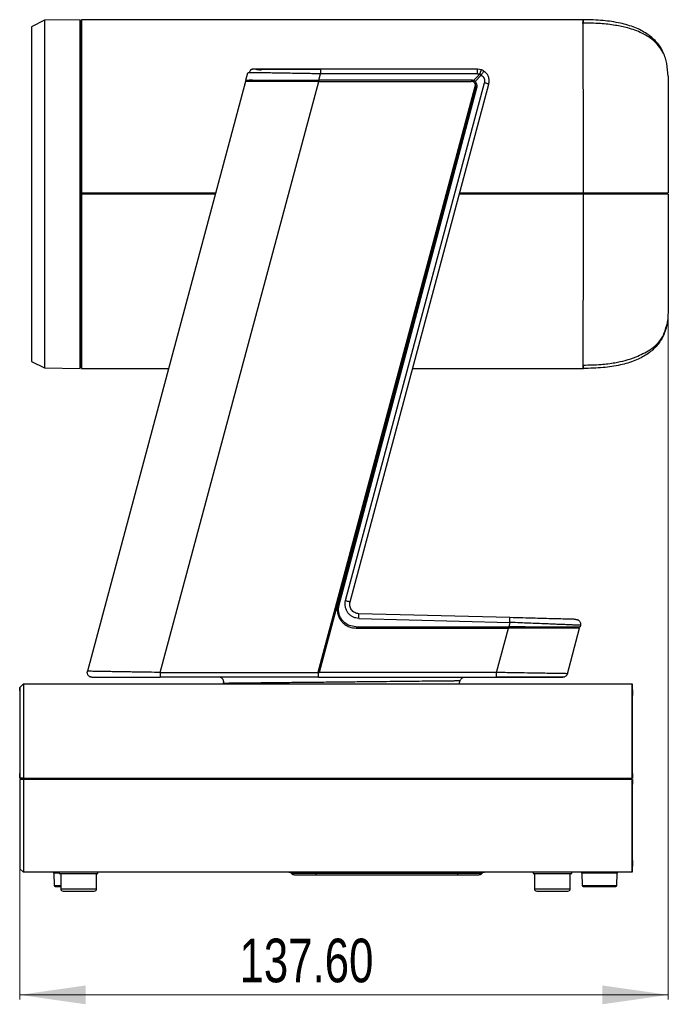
# Model space of a CAD drawing. Header units: millimetres. Extents: x 36 to 747, y 24 to 484.
# Tile 6 of 14: x 324 to 462, y 275 to 484. Entities that reach past the tile are written whole.
import ezdxf

# ---------------------------------------------------------------- set-up
doc = ezdxf.new("R2010")
doc.units = ezdxf.units.MM
doc.styles.add('SLDTEXTSTYLE0', font='TXT', dxfattribs={"width": 0.75})
doc.dimstyles.new('SLDDIMSTYLE0', dxfattribs={"dimtxt": 9.260417, "dimasz": 14, "dimexe": 0, "dimexo": 0.0625, "dimgap": 2.315104, "dimtad": 1, "dimrnd": 1e-09, "dimzin": 4, "dimdsep": 46, "dimtxsty": 'SLDTEXTSTYLE0', "dimsah": 1, "dimcen": 0.09, "dimadec": 0, "dimazin": 1, "dimtfac": 1, "dimtofl": 0, "dimtmove": 0, "dimatfit": 3, "dimfxl": 0, "dimfrac": 2, "dimtolj": 1, "dimtzin": 12, "dimarcsym": 0})

# ---------------------------------------------------------------- blocks, each defined once
blk = doc.blocks.new('_D_1')
at = {"color": 7, "linetype": 'Continuous', "lineweight": 0}
for p, q in [((461.65, 445.56), (461.65, 275.66)), ((324.05, 303.16), (324.05, 275.66)), ((461.65, 276.66), (324.05, 276.66))]:
    blk.add_line(p, q, dxfattribs=at)
at = {"color": 7, "linetype": 'Continuous', "lineweight": 18}
for points in [[(324.05, 276.66), (338.05, 274.66), (338.05, 278.66)], [(461.65, 276.66), (447.65, 278.66), (447.65, 274.66)]]:
    blk.add_solid(points, dxfattribs=at)
at = {"color": 7, "linetype": 'Continuous', "lineweight": 18, "insert": (370.68, 288.59), "char_height": 9.26, "attachment_point": 1, "rotation": 0, "style": 'SLDTEXTSTYLE0'}
blk.add_mtext('137.60', dxfattribs=at)

msp = doc.modelspace()

# ---------------------------------------------------------------- linework, layer by layer
at = {"color": 7, "linetype": 'Continuous', "lineweight": 25}
for p, q in [((329.281, 483.429), (326.545, 482.061)), ((336.845, 483.561), (329.281, 483.429)), ((329.281, 483.429), (329.281, 409.693)), ((336.845, 409.561), (336.845, 483.561)), ((336.93, 483.261), (336.871, 482.071)), ((337.145, 483.261), (336.93, 483.261)), ((336.93, 483.261), (336.93, 446.866)), ((443.646, 483.561), (337.145, 483.561)), ((337.145, 483.561), (337.145, 446.861)), ((326.545, 482.061), (326.545, 411.061)), ((336.875, 482.194), (336.845, 482.193)), ((336.845, 479.24), (336.887, 479.24)), ((336.887, 478.817), (336.845, 478.817)), ((336.877, 478.601), (336.887, 478.817)), ((336.877, 478.009), (336.877, 478.601)), ((336.887, 479.24), (336.887, 478.817)), ((336.86, 476.524), (336.845, 477)), ((336.866, 476.475), (336.86, 476.524)), ((336.884, 476.001), (336.845, 476.001)), ((336.885, 475.786), (336.885, 467.238)), ((461.601, 471.592), (461.327, 474.289)), ((372.03, 470.761), (372.447, 472.32)), ((373.021, 472.887), (372.992, 472.784)), ((373.023, 472.895), (373.021, 472.887)), ((375.159, 472.991), (374.165, 472.991)), ((421.152, 473.061), (387.842, 473.061)), ((387.842, 473.061), (387.842, 472.99)), ((421.991, 472.916), (421.152, 473.061)), ((371.949, 470.461), (338.418, 345.32)), ((353.877, 345.061), (387.478, 470.461)), ((372.03, 470.761), (372.754, 470.761)), ((372.675, 470.464), (372.754, 470.761)), ((387.478, 470.461), (419.808, 470.461)), ((387.489, 470.761), (387.842, 472.078)), ((419.783, 470.761), (387.489, 470.761)), ((421.152, 472.078), (387.842, 472.078)), ((393.188, 360.302), (422.626, 470.166)), ((421.655, 471.991), (420.351, 470.63)), ((420.647, 470.432), (421.978, 471.822)), ((420.725, 469.86), (387.285, 345.061)), ((391.808, 359.413), (421.039, 469.126)), ((394.129, 360.05), (423.566, 469.914)), ((412.548, 438.334), (420.774, 469.203)), ((336.86, 465.208), (336.866, 465.532)), ((336.877, 464.15), (336.877, 459.218)), ((336.845, 459.285), (336.886, 459.285)), ((336.845, 458.345), (336.886, 458.345)), ((336.877, 457.739), (336.886, 458.345)), ((336.886, 459.285), (336.886, 458.345)), ((336.875, 446.561), (336.876, 447.564)), ((336.877, 447.564), (336.877, 446.861)), ((336.845, 445.761), (336.881, 445.761)), ((336.876, 445.661), (336.845, 445.661)), ((336.93, 446.561), (336.875, 446.561)), ((336.876, 445.661), (336.876, 435.433)), ((336.881, 445.661), (336.876, 445.661)), ((336.877, 446.861), (336.93, 446.866)), ((336.881, 445.661), (336.883, 446.561)), ((336.93, 446.561), (336.883, 446.561)), ((336.93, 446.866), (336.93, 446.561)), ((336.93, 446.866), (337.145, 446.865)), ((336.93, 446.561), (336.93, 409.861)), ((337.145, 446.561), (336.93, 446.561)), ((337.145, 446.861), (365.626, 446.861)), ((337.145, 446.561), (337.145, 409.561)), ((365.545, 446.561), (337.145, 446.561)), ((443.645, 446.561), (417.309, 446.561)), ((417.389, 446.861), (443.645, 446.861)), ((443.645, 446.561), (443.645, 446.861)), ((443.895, 446.861), (443.895, 446.561)), ((444.395, 446.561), (444.395, 446.861)), ((445.895, 446.861), (445.895, 446.561)), ((446.395, 446.561), (446.395, 446.861)), ((456.395, 446.561), (456.395, 446.861)), ((457.245, 446.561), (457.245, 446.861)), ((457.645, 446.861), (457.645, 446.561)), ((461.345, 446.861), (461.345, 446.561)), ((413.462, 442.284), (413.462, 442.061)), ((412.548, 438.334), (387.554, 345.054)), ((412.548, 438.334), (391.538, 359.491)), ((336.845, 434.779), (336.886, 434.779)), ((336.886, 434.779), (336.876, 435.433)), ((336.886, 434.779), (336.886, 433.839)), ((336.845, 433.839), (336.886, 433.839)), ((336.876, 433.911), (336.876, 428.98)), ((336.876, 428.98), (336.845, 428.981)), ((336.866, 427.59), (336.86, 427.914)), ((336.885, 425.884), (336.885, 417.336)), ((336.845, 417.121), (336.881, 417.121)), ((336.86, 416.597), (336.866, 416.647)), ((336.876, 414.54), (336.845, 414.54)), ((336.845, 414.307), (336.886, 414.307)), ((336.845, 413.884), (336.886, 413.884)), ((336.876, 414.54), (336.876, 415.132)), ((336.886, 414.307), (336.876, 414.54)), ((336.876, 413.884), (336.876, 410.946)), ((336.886, 414.307), (336.886, 413.884)), ((326.545, 411.061), (329.281, 409.693)), ((329.281, 409.693), (336.845, 409.561)), ((336.845, 410.946), (336.876, 410.946)), ((336.876, 410.946), (336.93, 409.861)), ((336.93, 409.861), (337.145, 409.861)), ((337.145, 409.561), (355.631, 409.561)), ((407.395, 409.561), (443.647, 409.561)), ((391.683, 358.461), (391.808, 359.413)), ((428.038, 356.694), (396.008, 357.533)), ((396.007, 356.527), (428.038, 355.688)), ((428.038, 355.688), (427.789, 354.761)), ((395.383, 354.761), (427.789, 354.761)), ((395.404, 354.461), (427.709, 354.461)), ((425.188, 345.054), (427.709, 354.461)), ((440.243, 344.802), (442.831, 354.461)), ((442.187, 354.761), (442.106, 354.457)), ((442.994, 355.069), (442.912, 354.761)), ((353.877, 345.061), (387.285, 345.061)), ((425.188, 345.054), (387.554, 345.054)), ((324.081, 341.896), (324.845, 342.661)), ((324.845, 342.661), (324.845, 322.661)), ((324.845, 342.661), (453.945, 342.661)), ((387.407, 344.061), (353.877, 344.061)), ((364.245, 344.061), (364.243, 344.058)), ((367.253, 342.661), (367.292, 342.819)), ((374.848, 344.058), (374.845, 344.061)), ((387.407, 344.061), (425.163, 344.061)), ((417.297, 342.661), (417.49, 343.336)), ((424.745, 344.061), (424.743, 344.058)), ((425.163, 344.061), (425.172, 344.132)), ((453.945, 342.661), (454.045, 340.161)), ((324.045, 341.161), (324.081, 341.896)), ((324.081, 341.896), (324.081, 322.661)), ((454.045, 323.655), (454.045, 340.161)), ((324.049, 322.661), (324.045, 323.655)), ((324.049, 322.661), (324.045, 323.655)), ((324.048, 322.361), (324.045, 321.368)), ((324.048, 322.361), (324.045, 321.368)), ((324.048, 322.361), (324.081, 322.361)), ((324.049, 322.661), (324.081, 322.661)), ((324.845, 322.661), (324.081, 322.661)), ((324.081, 322.361), (324.081, 303.425)), ((324.245, 322.661), (324.24, 322.361)), ((324.845, 322.661), (453.945, 322.661)), ((324.845, 322.361), (324.845, 302.661)), ((453.945, 322.361), (324.845, 322.361)), ((324.928, 322.661), (324.926, 322.361)), ((453.765, 322.661), (453.77, 322.361)), ((453.945, 322.661), (454.042, 322.661)), ((453.945, 302.661), (453.945, 322.361)), ((454.043, 322.361), (453.945, 322.361)), ((454.045, 323.655), (454.042, 322.661)), ((454.042, 322.661), (454.045, 323.655)), ((454.043, 322.361), (454.045, 321.368)), ((454.045, 321.368), (454.043, 322.361)), ((324.045, 321.368), (324.045, 304.161)), ((454.045, 305.161), (454.045, 321.368)), ((454.045, 305.161), (453.945, 302.661)), ((324.045, 304.161), (324.081, 303.425)), ((324.081, 303.425), (324.845, 302.661)), ((453.945, 302.661), (324.845, 302.661)), ((331.302, 302.468), (331.393, 299.854)), ((332.445, 302.661), (332.445, 302.411)), ((332.445, 302.411), (340.645, 302.411)), ((332.745, 302.411), (332.745, 299.161)), ((340.345, 299.161), (340.345, 302.411)), ((340.645, 302.411), (340.645, 302.661)), ((386.895, 302.411), (381.691, 302.411)), ((386.895, 302.411), (386.895, 302.661)), ((416.895, 302.411), (386.895, 302.411)), ((386.895, 302.411), (386.895, 302.161)), ((386.895, 302.161), (416.895, 302.161)), ((389.545, 302.161), (389.545, 302.158)), ((398.545, 302.158), (398.545, 302.161)), ((416.895, 302.411), (416.895, 302.661)), ((422.1, 302.411), (416.895, 302.411)), ((416.895, 302.411), (416.895, 302.161)), ((432.945, 302.661), (432.945, 302.411)), ((432.945, 302.411), (441.145, 302.411)), ((433.245, 302.411), (433.245, 299.161)), ((440.845, 299.161), (440.845, 302.411)), ((441.145, 302.411), (441.145, 302.661)), ((443.302, 302.468), (443.393, 299.854)), ((450.697, 299.854), (450.788, 302.468))]:
    msp.add_line(p, q, dxfattribs=at)
at = {"color": 1, "linetype": 'Continuous', "lineweight": 25}
for p, q in [((387.559, 470.761), (387.478, 470.461)), ((444.145, 446.861), (444.145, 446.561)), ((446.145, 446.861), (446.145, 446.561)), ((332.445, 302.468), (331.302, 302.468)), ((447.405, 302.468), (443.302, 302.468)), ((450.788, 302.468), (447.405, 302.468)), ((331.393, 299.854), (332.745, 299.854)), ((332.745, 299.161), (340.345, 299.161)), ((433.245, 299.161), (440.845, 299.161)), ((443.393, 299.854), (447.045, 299.854)), ((447.045, 299.854), (450.697, 299.854))]:
    msp.add_line(p, q, dxfattribs=at)
at = {"color": 7, "linetype": 'Continuous', "lineweight": 25, "flags": 128}
for points in [[(453.945, 322.661), (453.945, 325.271), (453.945, 327.837), (453.945, 330.314), (453.945, 332.661), (453.945, 334.836), (453.945, 336.803), (453.945, 338.528), (453.945, 339.981), (453.945, 341.138), (453.945, 341.979), (453.945, 342.49), (453.945, 342.661)], [(324.045, 341.161), (324.045, 340.985), (324.045, 340.462), (324.045, 339.6), (324.045, 338.417), (324.045, 336.934), (324.045, 335.181), (324.045, 333.189), (324.045, 330.998), (324.045, 328.649), (324.045, 326.186), (324.045, 323.655)]]:
    msp.add_lwpolyline(points, dxfattribs=at)
at = {"color": 7, "linetype": 'Continuous', "lineweight": 25}
for centre, radius, start, end in [((419.808, 469.461), 1, 23.54873, 90), ((331.102, 302.461), 0.2, 1.99979, 90), ((381.029, 301.661), 1, 48.59038, 90), ((382.352, 303.161), 1, 228.59038, 270.00014), ((421.438, 303.161), 1, 270, 311.40947), ((422.761, 301.661), 1, 90, 131.40978), ((443.102, 302.461), 0.2, 1.99979, 90), ((450.988, 302.461), 0.2, 90, 178.00021), ((331.593, 299.861), 0.2, 182.0002, 270), ((333.245, 299.161), 0.5, 180, 270), ((339.845, 299.161), 0.5, 270, 0), ((433.745, 299.161), 0.5, 180, 270), ((440.345, 299.161), 0.5, 270, 0), ((443.593, 299.861), 0.2, 182.0002, 270), ((450.497, 299.861), 0.2, 270, 357.9998)]:
    msp.add_arc(centre, radius, start, end, dxfattribs=at)
for points, knots in [([(461.339, 474.289), (461.253, 474.65), (461.077, 475.395), (460.531, 476.695), (459.614, 478.094), (458.138, 479.527), (455.919, 480.867), (453.242, 481.812), (450.256, 482.43), (447.023, 482.795), (444.668, 482.829), (443.387, 482.847)], [0, 0, 0, 0, 0.0741374, 0.1532848, 0.2391077, 0.3350078, 0.447557, 0.5869205, 0.7011493, 0.8373319, 1, 1, 1, 1]), ([(443.602, 482.776), (443.602, 482.963), (443.602, 483.471), (443.602, 483.526), (443.601, 483.561)], [0, 0, 0, 0, 0.368063, 1, 1, 1, 1]), ([(460.656, 476.29), (460.598, 476.471), (460.282, 477.444), (459.092, 478.976), (457.086, 480.71), (454.472, 482.011), (451.334, 482.923), (447.647, 483.472), (445.008, 483.53), (443.601, 483.561)], [0, 0, 0, 0, 0.0290203, 0.1559065, 0.2877644, 0.4327799, 0.5971852, 0.7852951, 1, 1, 1, 1]), ([(443.601, 483.561), (443.602, 483.526), (443.602, 483.471), (443.602, 482.963), (443.602, 482.776)], [0, 0, 0, 0, 0.63166543, 1, 1, 1, 1]), ([(336.877, 482.071), (336.877, 482.094), (336.877, 482.165), (336.877, 481.289), (336.877, 479.9), (336.877, 479.24)], [0, 0, 0, 0, 0.1997135, 0.6197742, 1, 1, 1, 1]), ([(336.877, 478.009), (336.873, 477.881), (336.862, 477.544), (336.852, 477.208), (336.845, 477)], [0, 0, 0, 0, 0.3806992, 1, 1, 1, 1]), ([(336.866, 476.475), (336.874, 476.368), (336.884, 476.221), (336.885, 475.88), (336.885, 475.786)], [0, 0, 0, 0, 0.7254641, 1, 1, 1, 1]), ([(372.747, 472.318), (372.742, 472.318), (372.454, 472.322), (372.451, 472.321), (372.447, 472.32)], [0, 0, 0, 0, 0.0172846, 1, 1, 1, 1]), ([(373.01, 472.775), (372.964, 472.724), (372.873, 472.622), (372.786, 472.464), (372.758, 472.358), (372.747, 472.318)], [0, 0, 0, 0, 0.3875175, 0.7667335, 1, 1, 1, 1]), ([(373.048, 472.984), (373.062, 472.992), (373.172, 473.054), (373.301, 473.058), (373.413, 473.061)], [0, 0, 0, 0, 0.1332844, 1, 1, 1, 1]), ([(375.494, 473.061), (374.996, 473.061), (373.946, 473.061), (373.563, 473.061), (373.361, 473.061)], [0, 0, 0, 0, 0.4731019, 1, 1, 1, 1]), ([(375.259, 472.775), (374.848, 472.861), (374.038, 473.031), (373.811, 473.051), (373.699, 473.061)], [0, 0, 0, 0, 0.5066045, 1, 1, 1, 1]), ([(387.842, 472.993), (386.585, 472.993), (383.952, 472.993), (380.796, 472.992), (378.405, 472.992), (376.744, 472.992), (375.637, 472.991), (375.215, 472.991), (375.159, 472.991)], [0, 0, 0, 0, 0.2490564, 0.5216441, 0.6671941, 0.8186962, 0.9761617, 1, 1, 1, 1]), ([(387.842, 473.061), (386.462, 473.061), (383.709, 473.061), (380.177, 473.061), (377.376, 473.061), (376.116, 473.061), (375.494, 473.061)], [0, 0, 0, 0, 0.2819551, 0.5624201, 0.7835777, 1, 1, 1, 1]), ([(421.655, 471.991), (421.697, 472.108), (421.761, 472.288), (421.839, 472.504), (421.892, 472.651), (421.936, 472.77), (421.978, 472.885), (421.986, 472.904), (421.991, 472.916)], [0, 0, 0, 0, 0.2396832, 0.3685063, 0.5000007, 0.631495, 0.7603178, 1, 1, 1, 1]), ([(422.487, 472.674), (422.398, 472.727), (422.239, 472.82), (422.067, 472.887), (421.991, 472.916)], [0, 0, 0, 0, 0.5599628, 1, 1, 1, 1]), ([(423.566, 469.914), (423.611, 470.167), (423.702, 470.691), (423.528, 471.437), (423.147, 472.153), (422.729, 472.483), (422.487, 472.674)], [0, 0, 0, 0, 0.2424155, 0.5000283, 0.7109928, 1, 1, 1, 1]), ([(372.03, 470.761), (372.026, 470.748), (372.02, 470.728), (371.988, 470.61), (371.949, 470.459), (371.893, 470.254), (371.827, 470.008), (371.788, 469.859), (371.766, 469.778)], [0, 0, 0, 0, 0.2324723, 0.3566074, 0.4859735, 0.7070779, 0.8405416, 1, 1, 1, 1]), ([(387.478, 470.461), (386.228, 470.464), (383.891, 470.47), (381.216, 470.478), (379.44, 470.474), (378.33, 470.469), (377.378, 470.463), (376.034, 470.459), (374.458, 470.464), (373.01, 470.466), (372.113, 470.463), (372.003, 470.462), (371.949, 470.461)], [0, 0, 0, 0, 0.1563234, 0.2921306, 0.3524016, 0.4075297, 0.4575207, 0.5023822, 0.6329724, 0.7592602, 0.8815068, 1, 1, 1, 1]), ([(372.03, 470.761), (372.084, 470.761), (372.195, 470.763), (373.095, 470.765), (374.289, 470.763), (375.526, 470.761), (376.844, 470.761), (378.654, 470.762), (381.099, 470.761), (384.061, 470.765), (386.27, 470.762), (387.489, 470.761)], [0, 0, 0, 0, 0.1197512, 0.2424041, 0.3682616, 0.4325653, 0.4977756, 0.6095585, 0.722664, 0.8470025, 1, 1, 1, 1]), ([(373.412, 470.764), (373.267, 470.764), (372.829, 470.763), (372.784, 470.762), (372.754, 470.761)], [0, 0, 0, 0, 0.3317913, 1, 1, 1, 1]), ([(420.647, 470.432), (420.595, 470.475), (420.503, 470.55), (420.397, 470.606), (420.351, 470.63)], [0, 0, 0, 0, 0.5597602, 1, 1, 1, 1]), ([(421.039, 469.126), (421.061, 469.248), (421.104, 469.484), (421.042, 469.831), (420.902, 470.162), (420.737, 470.336), (420.647, 470.432)], [0, 0, 0, 0, 0.25769555, 0.50001016, 0.72579485, 1, 1, 1, 1]), ([(421.152, 472.078), (421.248, 472.074), (421.419, 472.065), (421.583, 472.014), (421.655, 471.991)], [0, 0, 0, 0, 0.5599703, 1, 1, 1, 1]), ([(421.655, 471.991), (421.718, 471.964), (421.829, 471.916), (421.933, 471.851), (421.978, 471.822)], [0, 0, 0, 0, 0.5588309, 1, 1, 1, 1]), ([(461.601, 471.592), (461.602, 471.5), (461.602, 471.315), (461.605, 469.851), (461.608, 467.567), (461.614, 464.477), (461.62, 460.707), (461.628, 456.406), (461.636, 451.731), (461.642, 448.484), (461.645, 446.861)], [0, 0, 0, 0, 0.12501932, 0.2500288, 0.37503809, 0.50004202, 0.62504204, 0.75003498, 0.87501627, 1, 1, 1, 1]), ([(336.885, 467.238), (336.883, 466.846), (336.881, 466.307), (336.869, 465.699), (336.866, 465.532)], [0, 0, 0, 0, 0.7254633, 1, 1, 1, 1]), ([(336.877, 457.739), (336.877, 456.094), (336.877, 452.767), (336.877, 449.311), (336.877, 447.564)], [0, 0, 0, 0, 0.4946906, 1, 1, 1, 1]), ([(443.645, 446.861), (445.235, 446.861), (448.409, 446.861), (452.325, 446.861), (455.293, 446.861), (457.633, 446.861), (459.851, 446.861), (461.099, 446.861), (461.581, 446.861), (461.623, 446.861), (461.645, 446.861)], [0, 0, 0, 0, 0.19463484, 0.38860432, 0.48450548, 0.58018367, 0.71421185, 0.84864805, 0.92426843, 1, 1, 1, 1]), ([(461.645, 446.561), (461.62, 446.561), (461.569, 446.561), (461.018, 446.561), (459.697, 446.561), (457.497, 446.561), (455.163, 446.561), (452.199, 446.561), (448.329, 446.561), (445.208, 446.561), (443.645, 446.561)], [0, 0, 0, 0, 0.0827063, 0.1652521, 0.2950819, 0.4248597, 0.52132, 0.6180039, 0.8086986, 1, 1, 1, 1]), ([(461.345, 446.561), (461.288, 446.561), (461.171, 446.561), (460.026, 446.561), (458.383, 446.561), (456.676, 446.561), (454.27, 446.561), (451.137, 446.561), (447.372, 446.561), (444.88, 446.561), (443.645, 446.561)], [0, 0, 0, 0, 0.1280384, 0.2628307, 0.3537728, 0.4419279, 0.5267433, 0.6888902, 0.8458433, 1, 1, 1, 1]), ([(461.645, 446.561), (461.642, 444.924), (461.637, 441.649), (461.628, 436.923), (461.621, 432.57), (461.614, 428.75), (461.609, 425.615), (461.605, 423.297), (461.602, 421.811), (461.602, 421.623), (461.601, 421.529)], [0, 0, 0, 0, 0.1249837, 0.2499647, 0.3749575, 0.4999575, 0.6249614, 0.7499708, 0.8749803, 1, 1, 1, 1]), ([(413.294, 441.658), (413.319, 441.686), (413.369, 441.742), (413.421, 441.842), (413.456, 441.949), (413.46, 442.023), (413.462, 442.061)], [0, 0, 0, 0, 0.2500011, 0.5000015, 0.7500011, 1, 1, 1, 1]), ([(336.866, 427.59), (336.874, 427.15), (336.884, 426.542), (336.885, 426.026), (336.885, 425.884)], [0, 0, 0, 0, 0.72546398, 1, 1, 1, 1]), ([(461.601, 421.529), (461.552, 420.587), (461.458, 418.784), (460.581, 416.266), (459.126, 414.133), (457.076, 412.416), (454.475, 411.109), (451.333, 410.199), (447.648, 409.649), (445.008, 409.591), (443.601, 409.561)], [0, 0, 0, 0, 0.1152255, 0.22043, 0.3223031, 0.4281677, 0.5445963, 0.6765923, 0.82762, 1, 1, 1, 1]), ([(443.602, 410.283), (444.861, 410.307), (447.103, 410.35), (450.084, 410.714), (452.584, 411.244), (454.581, 411.891), (456.374, 412.747), (457.903, 413.584), (459.344, 414.726), (460.649, 416.402), (461.097, 417.982), (461.342, 418.848)], [0, 0, 0, 0, 0.1588963, 0.2829471, 0.3788655, 0.4811505, 0.5489106, 0.6265966, 0.7263518, 0.8500635, 1, 1, 1, 1]), ([(336.885, 417.336), (336.883, 417.107), (336.881, 416.791), (336.869, 416.678), (336.866, 416.647)], [0, 0, 0, 0, 0.7254633, 1, 1, 1, 1]), ([(443.601, 409.561), (443.602, 409.596), (443.602, 409.652), (443.602, 410.165), (443.602, 410.355)], [0, 0, 0, 0, 0.6309238, 1, 1, 1, 1]), ([(443.602, 410.355), (443.602, 410.165), (443.602, 409.652), (443.602, 409.596), (443.601, 409.561)], [0, 0, 0, 0, 0.36904912, 1, 1, 1, 1]), ([(391.538, 359.491), (391.482, 359.208), (391.366, 358.631), (391.438, 357.727), (391.709, 356.829), (392.101, 356.169), (392.55, 355.638), (393.102, 355.149), (394.07, 354.599), (394.92, 354.511), (395.404, 354.461)], [0, 0, 0, 0, 0.1178933, 0.2405708, 0.3680336, 0.5002825, 0.552315, 0.6530951, 0.8024224, 1, 1, 1, 1]), ([(396.007, 356.527), (395.781, 356.547), (395.331, 356.587), (394.695, 356.842), (394.129, 357.218), (393.662, 357.714), (393.319, 358.303), (393.118, 358.952), (393.053, 359.635), (393.143, 360.079), (393.188, 360.302)], [0, 0, 0, 0, 0.1251761, 0.2499941, 0.374999, 0.4997747, 0.624578, 0.7496723, 0.8746739, 1, 1, 1, 1]), ([(396.008, 357.533), (395.858, 357.547), (395.557, 357.574), (395.122, 357.747), (394.746, 358.002), (394.433, 358.342), (394.206, 358.735), (394.074, 359.179), (394.047, 359.624), (394.092, 359.913), (394.129, 360.05), (394.129, 360.05)], [0, 0, 0, 0, 0.12502412, 0.25004603, 0.38498161, 0.50006536, 0.63197096, 0.75926021, 0.88193788, 0.99999561, 1, 1, 1, 1]), ([(395.383, 354.761), (394.899, 354.816), (393.931, 354.928), (392.709, 355.775), (392.028, 356.784), (391.728, 357.711), (391.698, 358.209), (391.683, 358.461)], [0, 0, 0, 0, 0.2496848, 0.4993697, 0.7422361, 0.8693939, 1, 1, 1, 1]), ([(442.055, 356.327), (442.001, 356.329), (441.895, 356.331), (441.046, 356.354), (439.735, 356.388), (437.967, 356.434), (435.83, 356.49), (433.402, 356.554), (430.776, 356.623), (428.951, 356.67), (428.038, 356.694)], [0, 0, 0, 0, 0.1249417, 0.2498487, 0.3747945, 0.4997703, 0.6247817, 0.7498245, 0.8748838, 1, 1, 1, 1]), ([(442.994, 355.069), (442.94, 355.071), (442.832, 355.075), (442.059, 355.108), (441.079, 355.148), (440.014, 355.192), (438.757, 355.244), (437.319, 355.303), (435.704, 355.37), (433.93, 355.444), (432.089, 355.52), (430.138, 355.6), (428.779, 355.657), (428.038, 355.688)], [0, 0, 0, 0, 0.12196728, 0.24589539, 0.32559357, 0.40783822, 0.49267453, 0.57097114, 0.65472392, 0.74395252, 0.82579584, 0.90491598, 1, 1, 1, 1]), ([(442.831, 354.461), (442.779, 354.46), (442.672, 354.458), (441.804, 354.455), (440.724, 354.457), (439.746, 354.459), (439.091, 354.46), (438.094, 354.462), (436.548, 354.453), (434.194, 354.444), (431.191, 354.453), (428.92, 354.458), (427.709, 354.461)], [0, 0, 0, 0, 0.1186981, 0.2410294, 0.367274, 0.4103355, 0.4538706, 0.4978879, 0.5946957, 0.7106361, 0.8457358, 1, 1, 1, 1]), ([(431.266, 354.753), (431.244, 354.753), (430.139, 354.755), (428.942, 354.758), (427.77, 354.761)], [0, 0, 0, 0, 0.0203841, 1, 1, 1, 1]), ([(427.789, 354.761), (429, 354.758), (431.27, 354.753), (433.863, 354.746), (435.597, 354.749), (436.689, 354.754), (437.632, 354.759), (438.949, 354.762), (440.482, 354.758), (441.884, 354.756), (442.753, 354.758), (442.859, 354.76), (442.912, 354.761)], [0, 0, 0, 0, 0.1542458, 0.2893415, 0.3497701, 0.4054018, 0.4562427, 0.5023009, 0.6327034, 0.7589465, 0.8812852, 1, 1, 1, 1]), ([(353.877, 345.061), (353.049, 345.075), (351.542, 345.102), (349.553, 345.135), (347.896, 345.16), (346.451, 345.186), (345.113, 345.208), (343.923, 345.228), (342.7, 345.248), (341.496, 345.268), (340.385, 345.287), (339.375, 345.304), (338.584, 345.318), (338.473, 345.319), (338.418, 345.32)], [0, 0, 0, 0, 0.1038662, 0.1889258, 0.2551645, 0.3236111, 0.3887369, 0.4505516, 0.5090665, 0.594629, 0.6773807, 0.7573799, 0.8796916, 1, 1, 1, 1]), ([(387.285, 345.061), (387.31, 345.052), (387.355, 345.037), (387.4, 345.023), (387.42, 345.016)], [0, 0, 0, 0, 0.5600597, 1, 1, 1, 1]), ([(387.407, 344.061), (387.408, 344.068), (387.41, 344.081), (387.413, 344.18), (387.416, 344.354), (387.419, 344.643), (387.419, 344.895), (387.42, 345.016)], [0, 0, 0, 0, 0.1804595, 0.3242233, 0.5008566, 0.7610831, 1, 1, 1, 1]), ([(387.42, 345.016), (387.445, 345.023), (387.49, 345.036), (387.534, 345.048), (387.554, 345.054)], [0, 0, 0, 0, 0.5599368, 1, 1, 1, 1]), ([(440.243, 344.802), (440.189, 344.803), (440.079, 344.804), (439.209, 344.819), (437.847, 344.841), (436.025, 344.873), (433.748, 344.909), (431.666, 344.946), (429.899, 344.974), (428.553, 344.996), (426.958, 345.023), (425.803, 345.043), (425.188, 345.054)], [0, 0, 0, 0, 0.121526, 0.2449818, 0.3650201, 0.4909532, 0.6105451, 0.7424795, 0.7927147, 0.8523807, 0.9214766, 1, 1, 1, 1]), ([(339.384, 344.061), (339.454, 344.061), (339.594, 344.061), (340.706, 344.061), (342.405, 344.061), (344.696, 344.061), (347.466, 344.061), (350.593, 344.061), (352.782, 344.061), (353.877, 344.061)], [0, 0, 0, 0, 0.1399145, 0.2798044, 0.4197522, 0.5597535, 0.7064524, 0.8531899, 1, 1, 1, 1]), ([(367.292, 342.819), (367.305, 342.887), (367.331, 343.027), (367.312, 343.25), (367.243, 343.475), (367.118, 343.683), (366.947, 343.854), (366.746, 343.976), (366.534, 344.048), (366.391, 344.057), (366.322, 344.061)], [0, 0, 0, 0, 0.1136503, 0.2364987, 0.3663472, 0.5000014, 0.6336554, 0.7635033, 0.8863508, 1, 1, 1, 1]), ([(367.292, 342.819), (367.387, 342.82), (367.579, 342.823), (368.858, 342.835), (370.275, 342.85), (371.991, 342.869), (374.661, 342.895), (378.533, 342.936), (382.113, 342.973), (385.167, 343.005), (387.399, 343.027), (389.839, 343.053), (392.234, 343.077), (394.551, 343.101), (396.503, 343.121), (398.314, 343.14), (400.098, 343.158), (402.326, 343.181), (404.84, 343.207), (407.569, 343.235), (409.841, 343.258), (411.69, 343.277), (413.188, 343.292), (414.476, 343.305), (415.563, 343.317), (416.415, 343.325), (417.261, 343.333), (417.399, 343.335), (417.49, 343.336)], [0, 0, 0, 0, 0.0618999, 0.1247797, 0.1548376, 0.1856797, 0.2497029, 0.3121682, 0.3746574, 0.4042435, 0.4372328, 0.4635506, 0.4998157, 0.5301067, 0.5533942, 0.5760522, 0.6016507, 0.6249972, 0.6676139, 0.7090163, 0.7500757, 0.7818369, 0.8126022, 0.8441852, 0.8751081, 0.9067329, 0.9380894, 1, 1, 1, 1]), ([(417.49, 343.336), (417.525, 343.428), (417.599, 343.621), (417.82, 343.857), (418.114, 344.028), (418.339, 344.05), (418.452, 344.061)], [0, 0, 0, 0, 0.2272276, 0.4773676, 0.7397166, 1, 1, 1, 1]), ([(425.037, 344.13), (425.672, 344.13), (427.03, 344.13), (429.159, 344.13), (431.443, 344.13), (433.792, 344.13), (435.982, 344.13), (437.473, 344.13), (437.946, 344.13), (438.021, 344.13)], [0, 0, 0, 0, 0.1189462, 0.2545113, 0.4065822, 0.5752376, 0.7604577, 0.9622328, 1, 1, 1, 1]), ([(425.163, 344.061), (426.53, 344.061), (429.263, 344.061), (433.017, 344.061), (435.919, 344.061), (437.876, 344.061), (439.054, 344.061), (439.203, 344.061), (439.277, 344.061)], [0, 0, 0, 0, 0.1867692, 0.3734191, 0.5599808, 0.7066899, 0.8533339, 1, 1, 1, 1]), ([(438.021, 344.13), (438.445, 344.13), (439.419, 344.13), (439.562, 344.13), (439.643, 344.13)], [0, 0, 0, 0, 0.4345819, 1, 1, 1, 1]), ([(453.851, 322.361), (453.85, 322.385), (453.849, 322.435), (453.848, 322.535), (453.846, 322.61), (453.845, 322.661)], [0, 0, 0, 0, 0.2470737, 0.496124, 1, 1, 1, 1]), ([(331.593, 299.661), (331.639, 299.661), (331.709, 299.661), (332.145, 299.661), (332.465, 299.661), (332.697, 299.661), (332.745, 299.661)], [0, 0, 0, 0, 0.4486636, 0.69287, 0.9368905, 1, 1, 1, 1]), ([(443.593, 299.661), (443.593, 299.661), (443.957, 299.661), (445.252, 299.661), (446.13, 299.661), (447.045, 299.661)], [0, 0, 0, 0, 0.5, 0.5, 1, 1, 1, 1]), ([(447.045, 299.661), (447.087, 299.661), (447.198, 299.661), (447.414, 299.661), (447.69, 299.661), (448.106, 299.661), (448.62, 299.661), (449.192, 299.661), (449.684, 299.661), (450.075, 299.661), (450.34, 299.661), (450.462, 299.661), (450.493, 299.661), (450.496, 299.661), (450.497, 299.661)], [0, 0, 0, 0, 0.0232892, 0.0619981, 0.1210869, 0.1788487, 0.3012461, 0.4276034, 0.5552959, 0.6806805, 0.8060567, 0.9228789, 0.9815093, 1, 1, 1, 1]), ([(333.245, 298.661), (333.289, 298.661), (333.358, 298.661), (333.769, 298.661), (334.195, 298.661), (334.72, 298.661), (335.489, 298.661), (336.545, 298.661), (337.601, 298.661), (338.37, 298.661), (338.895, 298.661), (339.321, 298.661), (339.732, 298.661), (339.801, 298.661), (339.845, 298.661)], [0, 0, 0, 0, 0.1197215, 0.1848348, 0.25, 0.3151133, 0.3802785, 0.5, 0.6197215, 0.6848348, 0.75, 0.8151133, 0.8802785, 1, 1, 1, 1]), ([(433.745, 298.661), (433.789, 298.661), (433.858, 298.661), (434.269, 298.661), (434.695, 298.661), (435.22, 298.661), (435.989, 298.661), (437.045, 298.661), (438.101, 298.661), (438.87, 298.661), (439.395, 298.661), (439.821, 298.661), (440.232, 298.661), (440.301, 298.661), (440.345, 298.661)], [0, 0, 0, 0, 0.1197215, 0.1848348, 0.25, 0.3151133, 0.3802785, 0.5, 0.6197215, 0.6848348, 0.75, 0.8151133, 0.8802785, 1, 1, 1, 1])]:
    msp.add_open_spline(points, degree=3, knots=knots, dxfattribs=at)
at = {"color": 1, "linetype": 'Continuous', "lineweight": 25}
for points, knots in [([(443.645, 446.861), (443.643, 448.394), (443.639, 451.365), (443.635, 455.612), (443.63, 459.469), (443.626, 462.574), (443.624, 465.02), (443.621, 466.911), (443.619, 468.628), (443.617, 470.177), (443.616, 471.568), (443.614, 473.334), (443.611, 475.393), (443.609, 477.592), (443.606, 479.458), (443.604, 481.118), (443.603, 482.277), (443.603, 482.662), (443.602, 482.776)], [0, 0, 0, 0, 0.0909904, 0.176412, 0.2562635, 0.3305439, 0.3769782, 0.4209341, 0.4624116, 0.5014105, 0.5379307, 0.5719722, 0.6469079, 0.7208638, 0.7938397, 0.8658358, 0.9602775, 1, 1, 1, 1]), ([(387.842, 472.078), (387.239, 472.089), (386.098, 472.108), (384.501, 472.135), (383.119, 472.157), (381.612, 472.181), (379.994, 472.208), (378.316, 472.235), (376.571, 472.262), (374.908, 472.288), (373.477, 472.309), (372.99, 472.315), (372.747, 472.318)], [0, 0, 0, 0, 0.086487, 0.1639388, 0.2323547, 0.2917355, 0.393908, 0.4902012, 0.5806495, 0.7249045, 0.8629479, 1, 1, 1, 1]), ([(387.842, 472.99), (387.842, 472.989), (387.842, 472.964), (387.842, 472.782), (387.842, 472.468), (387.842, 472.208), (387.842, 472.078)], [0, 0, 0, 0, 0.0144467, 0.3429645, 0.6714822, 1, 1, 1, 1]), ([(443.602, 410.355), (443.603, 410.469), (443.603, 410.857), (443.604, 412.027), (443.606, 413.703), (443.608, 415.206), (443.61, 416.471), (443.611, 417.372), (443.612, 418.327), (443.613, 419.335), (443.615, 420.859), (443.618, 423.121), (443.621, 426.404), (443.626, 430.014), (443.63, 433.827), (443.635, 437.72), (443.64, 442.01), (443.643, 445.012), (443.645, 446.561)], [0, 0, 0, 0, 0.0394981, 0.1339479, 0.2059635, 0.2789705, 0.3084614, 0.3381111, 0.3679195, 0.3978868, 0.4280128, 0.4979942, 0.5781118, 0.6683616, 0.7427207, 0.822781, 0.9085412, 1, 1, 1, 1]), ([(425.172, 344.132), (425.172, 344.133), (425.176, 344.158), (425.181, 344.343), (425.187, 344.661), (425.188, 344.923), (425.188, 345.054)], [0, 0, 0, 0, 0.0202277, 0.3468184, 0.6734092, 1, 1, 1, 1])]:
    msp.add_open_spline(points, degree=3, knots=knots, dxfattribs=at)
at = {"color": 7, "linetype": 'Continuous', "lineweight": 25}
for points in [[(421.152, 472.078), (421.152, 472.208), (421.152, 472.466), (421.152, 472.79), (421.152, 473.017), (421.152, 473.046), (421.152, 473.061)], [(421.978, 471.822), (422.047, 471.932), (422.186, 472.153), (422.356, 472.433), (422.471, 472.631), (422.482, 472.66), (422.487, 472.674)], [(420.351, 470.63), (420.26, 470.668), (420.078, 470.744), (419.881, 470.755), (419.783, 470.761)], [(421.978, 471.822), (422.105, 471.725), (422.357, 471.531), (422.595, 471.109), (422.707, 470.637), (422.653, 470.323), (422.626, 470.166)], [(423.566, 469.914), (423.552, 469.918), (423.524, 469.925), (423.308, 469.983), (422.998, 470.066), (422.75, 470.133), (422.626, 470.166)], [(420.774, 469.203), (420.794, 469.315), (420.833, 469.538), (420.761, 469.753), (420.725, 469.86)], [(393.188, 360.302), (393.312, 360.269), (393.56, 360.202), (393.87, 360.119), (394.086, 360.061), (394.114, 360.054), (394.129, 360.05)], [(396.007, 356.527), (396.01, 356.658), (396.016, 356.921), (396.019, 357.254), (396.017, 357.487), (396.011, 357.518), (396.008, 357.533)], [(428.038, 355.688), (428.041, 355.82), (428.047, 356.083), (428.05, 356.416), (428.047, 356.649), (428.041, 356.679), (428.038, 356.694)], [(442.055, 356.327), (442.13, 356.32), (442.28, 356.307), (442.492, 356.223), (442.681, 356.097), (442.836, 355.931), (442.951, 355.735), (443.018, 355.518), (443.039, 355.291), (443.009, 355.143), (442.994, 355.069)], [(339.384, 344.061), (339.307, 344.066), (339.155, 344.076), (338.937, 344.157), (338.744, 344.281), (338.583, 344.447), (338.465, 344.644), (338.395, 344.864), (338.373, 345.094), (338.403, 345.245), (338.418, 345.32)], [(353.877, 345.061), (353.877, 344.93), (353.877, 344.668), (353.877, 344.337), (353.877, 344.106), (353.877, 344.076), (353.877, 344.061)], [(440.243, 344.802), (440.205, 344.699), (440.129, 344.494), (439.896, 344.255), (439.605, 344.092), (439.387, 344.071), (439.277, 344.061)], [(324.845, 322.361), (324.59, 322.361), (324.335, 322.361), (324.081, 322.361)], [(382.352, 302.161), (382.352, 302.161), (384.388, 302.161), (386.895, 302.161)], [(416.895, 302.161), (419.403, 302.161), (421.438, 302.161), (421.438, 302.161)]]:
    msp.add_open_spline(points, degree=3, dxfattribs=at)

# ---------------------------------------------------------------- dimensions: what is measured, and where the dimension line sits
at = {"color": 7, "linetype": 'Continuous', "lineweight": 18}
dim = msp.add_linear_dim(base=(324.045, 276.657), p1=(461.645, 446.561), p2=(324.045, 304.161), angle=0, dimstyle='SLDDIMSTYLE0', dxfattribs=at)
dim.commit()
dim.dimension.update_dxf_attribs({"geometry": '_D_1', "text_midpoint": (389.492, 276.657), "dimtype": 160})

doc.saveas('drawing.dxf')
